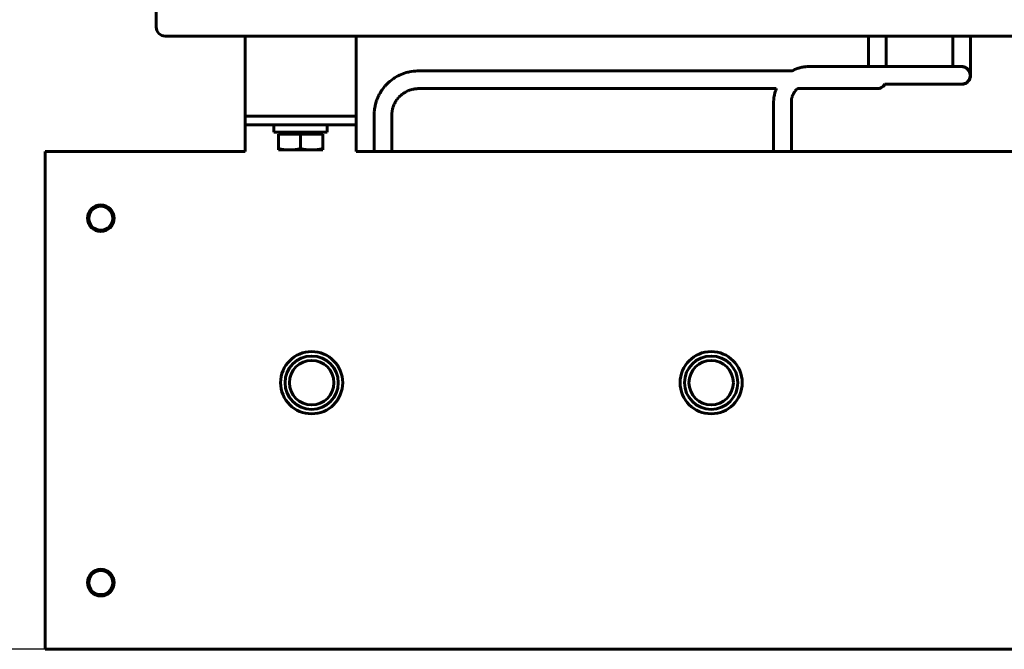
# Model space of a CAD drawing. Header units: millimetres. Extents: x 0 to 420, y 0 to 594.
# Tile 8 of 11: x 143 to 254, y 343 to 413. Entities that reach past the tile are written whole.
import ezdxf

# ---------------------------------------------------------------- set-up
doc = ezdxf.new("R2010")
doc.units = ezdxf.units.MM
doc.linetypes.add('K5LT_BASIC', pattern=[0])
doc.linetypes.add('K5LT_THIN', pattern=[0])
doc.layers.add('Системный слой', color=7, linetype='Continuous')
doc.styles.add('KDIMTEXTSTYLE', font='GOST_AU.SHX', dxfattribs={"width": 0.96, "oblique": 15, "height": 5})
doc.dimstyles.new('KDIMSTYLE (0.50)', dxfattribs={"dimtxt": 5, "dimasz": 1, "dimexe": 2, "dimexo": 0, "dimgap": 1, "dimtad": 1, "dimlfac": 2, "dimtxsty": 'KDIMTEXTSTYLE', "dimsah": 1, "dimcen": 0, "dimdle": 1, "dimadec": 0, "dimazin": 0, "dimtfac": 0.667, "dimtmove": 0, "dimatfit": 3, "dimfxl": 1, "dimtvp": 1, "dimtolj": 1, "dimtzin": 0, "dimarcsym": 0})

# ---------------------------------------------------------------- blocks, each defined once
blk = doc.blocks.new('U29')
at = {"layer": 'Системный слой', "color": 150, "linetype": 'K5LT_BASIC', "lineweight": 60, "true_color": 0x0080ff}
for p, q in [((240.34, 406.19), (248.99, 406.19)), ((229.88, 404.75), (229.89, 404.81)), ((229.89, 404.81), (229.92, 404.88)), ((229.92, 404.88), (229.92, 404.89)), ((229.92, 404.89), (229.93, 404.89)), ((229.92, 404.88), (229.92, 404.88)), ((229.92, 404.88), (229.92, 404.88)), ((229.92, 404.88), (229.92, 404.88)), ((229.93, 404.91), (229.94, 404.93)), ((229.93, 404.89), (229.93, 404.91)), ((229.94, 404.93), (229.95, 404.94)), ((229.95, 404.96), (229.96, 404.97)), ((229.95, 404.95), (229.95, 404.96)), ((229.95, 404.96), (229.95, 404.96)), ((229.95, 404.96), (229.95, 404.96)), ((229.95, 404.96), (229.95, 404.96)), ((229.95, 404.96), (229.95, 404.96)), ((229.95, 404.94), (229.95, 404.95)), ((229.95, 404.95), (229.95, 404.95)), ((229.95, 404.95), (229.95, 404.95)), ((229.96, 404.99), (229.97, 405)), ((229.96, 404.98), (229.96, 404.99)), ((229.96, 404.97), (229.96, 404.98)), ((229.96, 404.98), (229.96, 404.98)), ((229.96, 404.98), (229.96, 404.98)), ((229.96, 404.98), (229.96, 404.98)), ((229.97, 405), (229.97, 405.01)), ((229.97, 405.01), (229.97, 405.01)), ((229.97, 405.01), (229.98, 405.01)), ((229.98, 405.03), (229.99, 405.04)), ((229.98, 405.02), (229.98, 405.03)), ((229.98, 405.01), (229.98, 405.02)), ((229.99, 405.04), (230, 405.07)), ((230, 405.07), (230.01, 405.08)), ((230.01, 405.09), (230.02, 405.1)), ((230.01, 405.08), (230.01, 405.09)), ((230.01, 405.08), (230.01, 405.08)), ((230.02, 405.1), (230.04, 405.14)), ((230.04, 405.14), (230.07, 405.2)), ((230.07, 405.2), (230.08, 405.21)), ((230.07, 405.2), (230.07, 405.2)), ((230.08, 405.21), (230.09, 405.23)), ((230.09, 405.23), (230.11, 405.26)), ((230.11, 405.26), (230.14, 405.31)), ((230.14, 405.31), (230.22, 405.42)), ((230.22, 405.42), (230.23, 405.43)), ((230.22, 405.42), (230.22, 405.42)), ((230.23, 405.43), (230.24, 405.45)), ((230.24, 405.45), (230.27, 405.48)), ((230.27, 405.48), (230.33, 405.55)), ((230.33, 405.55), (230.39, 405.61)), ((230.39, 405.61), (230.4, 405.62)), ((230.4, 405.62), (230.41, 405.63)), ((230.4, 405.62), (230.4, 405.62)), ((230.41, 405.63), (230.44, 405.66)), ((230.44, 405.66), (230.48, 405.7)), ((229.8, 404.37), (229.81, 404.4)), ((229.8, 404.32), (229.8, 404.37)), ((229.8, 404.29), (229.8, 404.32)), ((229.8, 404.28), (229.8, 404.29)), ((229.8, 404.27), (229.8, 404.28)), ((229.8, 404.18), (229.8, 404.27)), ((229.8, 404.27), (229.8, 404.27)), ((229.8, 404.12), (229.8, 404.18)), ((229.8, 404.09), (229.8, 404.12)), ((229.8, 404.08), (229.8, 404.09)), ((229.8, 404.07), (229.8, 404.08)), ((229.8, 403.97), (229.8, 404.07)), ((229.8, 403.72), (229.8, 403.97)), ((229.8, 403.54), (229.8, 403.72)), ((229.81, 404.45), (229.82, 404.49)), ((229.81, 404.42), (229.81, 404.45)), ((229.81, 404.41), (229.81, 404.42)), ((229.81, 404.4), (229.81, 404.41)), ((229.81, 404.41), (229.81, 404.41)), ((229.82, 404.49), (229.83, 404.54)), ((229.83, 404.59), (229.84, 404.64)), ((229.83, 404.56), (229.83, 404.59)), ((229.83, 404.55), (229.83, 404.56)), ((229.83, 404.54), (229.83, 404.55)), ((229.83, 404.55), (229.83, 404.55)), ((229.84, 404.64), (229.86, 404.7)), ((229.86, 404.71), (229.87, 404.72)), ((229.86, 404.7), (229.86, 404.71)), ((229.86, 404.7), (229.86, 404.7)), ((229.87, 404.72), (229.88, 404.75)), ((229.8, 403.4), (229.8, 403.54)), ((229.8, 403.33), (229.8, 403.4)), ((229.8, 403.3), (229.8, 403.33)), ((229.8, 403.28), (229.8, 403.3)), ((229.8, 403.27), (229.8, 403.28)), ((229.8, 403.21), (229.8, 403.27)), ((229.8, 403.27), (229.8, 403.27)), ((229.8, 403.17), (229.8, 403.21)), ((229.8, 403.15), (229.8, 403.17)), ((229.8, 403.14), (229.8, 403.15)), ((229.8, 403.15), (229.8, 403.15)), ((229.8, 403.12), (229.8, 403.14)), ((229.8, 403.14), (229.8, 403.14)), ((229.8, 403.1), (229.8, 403.12)), ((229.8, 403.09), (229.8, 403.1)), ((229.8, 403.08), (229.8, 403.09)), ((229.8, 403.05), (229.8, 403.08)), ((229.8, 403.08), (229.8, 403.08)), ((229.8, 403.08), (229.8, 403.08)), ((229.8, 403.01), (229.8, 403.05)), ((229.8, 401.02), (229.8, 403.01)), ((229.8, 398.62), (229.8, 401.02))]:
    blk.add_line(p, q, dxfattribs=at)
blk = doc.blocks.new('U30')
at = {"layer": 'Системный слой', "color": 150, "linetype": 'K5LT_BASIC', "lineweight": 60, "true_color": 0x0080ff}
for p, q in [((248.99, 408.19), (249.48, 408.05)), ((249.48, 408.05), (249.84, 407.68)), ((249.84, 407.68), (249.99, 407.19))]:
    blk.add_line(p, q, dxfattribs=at)
blk = doc.blocks.new('U31')
at = {"layer": 'Системный слой', "color": 150, "linetype": 'K5LT_BASIC', "lineweight": 60, "true_color": 0x0080ff}
for p, q in [((249.34, 408.12), (248.99, 408.19)), ((249.75, 407.81), (249.34, 408.12)), ((249.89, 407.59), (249.75, 407.81)), ((249.94, 407.46), (249.89, 407.59)), ((249.96, 407.4), (249.94, 407.46)), ((249.97, 407.37), (249.96, 407.4)), ((249.97, 407.35), (249.97, 407.37)), ((249.97, 407.34), (249.97, 407.35)), ((249.97, 407.33), (249.97, 407.34)), ((249.97, 407.34), (249.97, 407.34)), ((249.97, 407.33), (249.97, 407.33)), ((249.97, 407.33), (249.97, 407.33)), ((249.97, 407.33), (249.97, 407.33)), ((249.97, 407.33), (249.97, 407.33)), ((249.97, 407.33), (249.97, 407.33)), ((249.97, 407.33), (249.97, 407.33)), ((249.97, 407.33), (249.97, 407.33)), ((249.97, 407.33), (249.97, 407.33)), ((249.98, 407.3), (249.97, 407.33)), ((249.98, 407.25), (249.98, 407.3)), ((249.99, 407.22), (249.98, 407.25)), ((249.99, 407.21), (249.99, 407.22)), ((249.99, 407.2), (249.99, 407.21)), ((249.99, 407.19), (249.99, 407.2)), ((249.99, 407.2), (249.99, 407.2)), ((249.99, 407.2), (249.99, 407.2)), ((249.99, 407.2), (249.99, 407.2)), ((249.99, 407.2), (249.99, 407.2)), ((249.99, 407.2), (249.99, 407.2)), ((249.99, 407.19), (249.99, 407.19)), ((249.99, 407.19), (249.99, 407.19)), ((249.99, 407.19), (249.99, 407.19)), ((249.99, 407.19), (249.99, 407.19)), ((249.99, 407.19), (249.99, 407.19)), ((249.99, 407.19), (249.99, 407.19)), ((249.99, 407.19), (249.99, 407.19)), ((249.99, 407.19), (249.99, 407.19))]:
    blk.add_line(p, q, dxfattribs=at)
blk = doc.blocks.new('U32')
at = {"layer": 'Системный слой', "color": 150, "linetype": 'K5LT_BASIC', "lineweight": 60, "true_color": 0x0080ff}
for p, q in [((249.99, 407.2), (249.99, 411.62)), ((249.99, 407.19), (249.99, 407.19))]:
    blk.add_line(p, q, dxfattribs=at)
blk = doc.blocks.new('U33')
at = {"layer": 'Системный слой', "color": 150, "linetype": 'K5LT_BASIC', "lineweight": 60, "true_color": 0x0080ff}
for p, q in [((249.98, 407.07), (249.96, 406.96)), ((249.99, 407.16), (249.98, 407.13)), ((249.98, 407.13), (249.98, 407.07)), ((249.99, 407.19), (249.99, 407.19)), ((249.99, 407.19), (249.99, 407.19)), ((249.99, 407.19), (249.99, 407.19)), ((249.99, 407.19), (249.99, 407.19)), ((249.99, 407.19), (249.99, 407.19)), ((249.99, 407.19), (249.99, 407.19)), ((249.99, 407.19), (249.99, 407.19)), ((249.99, 407.19), (249.99, 407.19)), ((249.99, 407.19), (249.99, 407.19)), ((249.99, 407.19), (249.99, 407.19)), ((249.99, 407.19), (249.99, 407.19)), ((249.99, 407.19), (249.99, 407.19)), ((249.99, 407.19), (249.99, 407.18)), ((249.99, 407.18), (249.99, 407.18)), ((249.99, 407.18), (249.99, 407.17)), ((249.99, 407.17), (249.99, 407.16)), ((249.07, 406.2), (248.98, 406.19)), ((249.4, 406.29), (249.07, 406.2)), ((249.55, 406.38), (249.4, 406.29)), ((249.62, 406.44), (249.55, 406.38)), ((249.65, 406.46), (249.62, 406.44)), ((249.67, 406.48), (249.65, 406.46)), ((249.68, 406.49), (249.67, 406.49)), ((249.67, 406.49), (249.67, 406.48)), ((249.87, 406.75), (249.68, 406.5)), ((249.68, 406.5), (249.68, 406.49)), ((249.68, 406.49), (249.68, 406.49)), ((249.68, 406.49), (249.68, 406.49)), ((249.68, 406.49), (249.68, 406.49)), ((249.68, 406.49), (249.68, 406.49)), ((249.68, 406.49), (249.68, 406.49)), ((249.68, 406.49), (249.68, 406.49)), ((249.68, 406.49), (249.68, 406.49)), ((249.68, 406.49), (249.68, 406.49)), ((249.68, 406.49), (249.68, 406.49)), ((249.68, 406.49), (249.68, 406.49)), ((249.68, 406.49), (249.68, 406.49)), ((249.68, 406.49), (249.68, 406.49)), ((249.68, 406.49), (249.68, 406.49)), ((249.96, 406.96), (249.87, 406.75))]:
    blk.add_line(p, q, dxfattribs=at)
blk = doc.blocks.new('U34')
at = {"layer": 'Системный слой', "color": 150, "linetype": 'K5LT_BASIC', "lineweight": 60, "true_color": 0x0080ff}
for p, q in [((249.84, 406.7), (249.99, 407.19)), ((248.99, 406.19), (249.48, 406.33)), ((249.48, 406.33), (249.84, 406.7))]:
    blk.add_line(p, q, dxfattribs=at)
blk = doc.blocks.new('U35')
at = {"layer": 'Системный слой', "color": 150, "linetype": 'K5LT_BASIC', "lineweight": 60, "true_color": 0x0080ff}
for p, q in [((231.11, 408.13), (230.99, 408.1)), ((231.18, 408.14), (231.11, 408.13)), ((231.21, 408.14), (231.18, 408.14)), ((231.23, 408.15), (231.21, 408.14)), ((231.34, 408.16), (231.23, 408.15)), ((231.23, 408.15), (231.23, 408.15)), ((231.44, 408.17), (231.34, 408.16)), ((231.49, 408.18), (231.44, 408.17)), ((231.52, 408.18), (231.49, 408.18)), ((231.53, 408.18), (231.52, 408.18)), ((231.69, 408.19), (231.53, 408.18)), ((231.53, 408.18), (231.53, 408.18)), ((231.76, 408.19), (231.69, 408.19)), ((231.8, 408.19), (231.76, 408.19)), ((231.82, 408.19), (231.8, 408.19)), ((231.83, 408.19), (231.82, 408.19)), ((232.04, 408.19), (231.83, 408.19)), ((232.23, 408.19), (232.04, 408.19)), ((232.32, 408.19), (232.23, 408.19)), ((232.36, 408.19), (232.32, 408.19)), ((232.39, 408.19), (232.36, 408.19)), ((232.4, 408.19), (232.39, 408.19)), ((232.74, 408.19), (232.4, 408.19)), ((232.92, 408.19), (232.74, 408.19)), ((233.06, 408.19), (232.92, 408.19)), ((233.12, 408.19), (233.06, 408.19)), ((233.16, 408.19), (233.12, 408.19)), ((233.18, 408.19), (233.16, 408.19)), ((233.19, 408.19), (233.18, 408.19)), ((233.18, 408.19), (233.18, 408.19)), ((233.25, 408.19), (233.19, 408.19)), ((233.29, 408.19), (233.25, 408.19)), ((233.31, 408.19), (233.29, 408.19)), ((233.32, 408.19), (233.31, 408.19)), ((233.33, 408.19), (233.32, 408.19)), ((233.32, 408.19), (233.32, 408.19)), ((233.35, 408.19), (233.33, 408.19)), ((233.37, 408.19), (233.35, 408.19)), ((233.39, 408.19), (233.37, 408.19)), ((233.4, 408.19), (233.39, 408.19)), ((233.39, 408.19), (233.39, 408.19)), ((233.39, 408.19), (233.39, 408.19)), ((233.41, 408.19), (233.4, 408.19)), ((233.42, 408.19), (233.41, 408.19)), ((233.43, 408.19), (233.42, 408.19)), ((233.45, 408.19), (233.43, 408.19)), ((233.43, 408.19), (233.43, 408.19)), ((238.49, 408.19), (233.45, 408.19)), ((241.09, 408.19), (238.49, 408.19)), ((243.85, 408.19), (241.09, 408.19)), ((245.23, 408.19), (243.85, 408.19)), ((245.92, 408.19), (245.23, 408.19)), ((246.25, 408.19), (245.92, 408.19)), ((246.41, 408.19), (246.25, 408.19)), ((246.49, 408.19), (246.41, 408.19)), ((246.53, 408.19), (246.49, 408.19)), ((246.55, 408.19), (246.53, 408.19)), ((246.56, 408.19), (246.55, 408.19)), ((246.73, 408.19), (246.56, 408.19)), ((246.88, 408.19), (246.73, 408.19)), ((246.96, 408.19), (246.88, 408.19)), ((247, 408.19), (246.96, 408.19)), ((247.02, 408.19), (247, 408.19)), ((247.03, 408.19), (247.02, 408.19)), ((247.19, 408.19), (247.03, 408.19)), ((247.33, 408.19), (247.19, 408.19)), ((247.4, 408.19), (247.33, 408.19)), ((247.43, 408.19), (247.4, 408.19)), ((247.45, 408.19), (247.43, 408.19)), ((247.46, 408.19), (247.45, 408.19)), ((247.48, 408.19), (247.46, 408.19)), ((247.67, 408.19), (247.48, 408.19)), ((247.76, 408.19), (247.67, 408.19)), ((247.8, 408.19), (247.76, 408.19)), ((247.82, 408.19), (247.8, 408.19)), ((247.83, 408.19), (247.82, 408.19)), ((247.84, 408.19), (247.83, 408.19)), ((247.87, 408.19), (247.84, 408.19)), ((247.95, 408.19), (247.87, 408.19)), ((247.98, 408.19), (247.95, 408.19)), ((248.01, 408.19), (247.98, 408.19)), ((248.1, 408.19), (248.01, 408.19)), ((248.14, 408.19), (248.1, 408.19)), ((248.17, 408.19), (248.14, 408.19)), ((248.18, 408.19), (248.17, 408.19)), ((248.29, 408.19), (248.18, 408.19)), ((248.18, 408.19), (248.18, 408.19)), ((248.38, 408.19), (248.29, 408.19)), ((248.43, 408.19), (248.38, 408.19)), ((248.45, 408.19), (248.43, 408.19)), ((248.46, 408.19), (248.45, 408.19)), ((248.47, 408.19), (248.46, 408.19)), ((248.55, 408.19), (248.47, 408.19)), ((248.63, 408.19), (248.55, 408.19)), ((248.66, 408.19), (248.63, 408.19)), ((248.68, 408.19), (248.66, 408.19)), ((248.69, 408.19), (248.68, 408.19)), ((248.76, 408.19), (248.69, 408.19)), ((248.69, 408.19), (248.69, 408.19)), ((248.81, 408.19), (248.76, 408.19)), ((248.84, 408.19), (248.81, 408.19)), ((248.85, 408.19), (248.84, 408.19)), ((248.86, 408.19), (248.85, 408.19)), ((248.85, 408.19), (248.85, 408.19)), ((248.85, 408.19), (248.85, 408.19)), ((248.91, 408.19), (248.86, 408.19)), ((248.94, 408.19), (248.91, 408.19)), ((248.95, 408.19), (248.94, 408.19)), ((248.97, 408.19), (248.95, 408.19)), ((248.95, 408.19), (248.95, 408.19)), ((248.95, 408.19), (248.95, 408.19)), ((248.95, 408.19), (248.95, 408.19)), ((248.98, 408.19), (248.97, 408.19)), ((248.97, 408.19), (248.97, 408.19)), ((248.99, 408.19), (248.98, 408.19)), ((248.98, 408.19), (248.98, 408.19)), ((248.98, 408.19), (248.98, 408.19)), ((248.98, 408.19), (248.98, 408.19)), ((248.98, 408.19), (248.98, 408.19)), ((248.98, 408.19), (248.98, 408.19)), ((248.98, 408.19), (248.98, 408.19)), ((248.98, 408.19), (248.98, 408.19)), ((248.98, 408.19), (248.98, 408.19)), ((248.98, 408.19), (248.98, 408.19)), ((248.98, 408.19), (248.98, 408.19)), ((248.99, 408.19), (248.99, 408.19)), ((248.99, 408.19), (248.99, 408.19)), ((248.99, 408.19), (248.99, 408.19)), ((248.99, 408.19), (248.99, 408.19)), ((248.99, 408.19), (248.99, 408.19)), ((248.99, 408.19), (248.99, 408.19)), ((248.99, 408.19), (248.99, 408.19)), ((248.99, 408.19), (248.99, 408.19)), ((248.99, 408.19), (248.99, 408.19)), ((248.99, 408.19), (248.99, 408.19)), ((248.99, 408.19), (248.99, 408.19)), ((248.99, 408.19), (248.99, 408.19)), ((248.99, 408.19), (248.99, 408.19)), ((248.99, 408.19), (248.99, 408.19)), ((248.99, 408.19), (248.99, 408.19)), ((248.99, 408.19), (248.99, 408.19)), ((248.99, 408.19), (248.99, 408.19)), ((248.99, 408.19), (248.99, 408.19)), ((248.99, 408.19), (248.99, 408.19)), ((229.88, 407.7), (229.87, 407.7)), ((229.87, 407.7), (229.87, 407.7)), ((229.89, 407.7), (229.88, 407.7)), ((229.9, 407.71), (229.89, 407.71)), ((229.89, 407.71), (229.89, 407.71)), ((229.89, 407.71), (229.89, 407.71)), ((229.89, 407.71), (229.89, 407.71)), ((229.89, 407.71), (229.89, 407.7)), ((230, 407.76), (229.9, 407.71)), ((229.9, 407.71), (229.9, 407.71)), ((229.9, 407.71), (229.9, 407.71)), ((230.13, 407.83), (230, 407.76)), ((230.2, 407.86), (230.13, 407.83)), ((230.23, 407.87), (230.2, 407.86)), ((230.25, 407.88), (230.23, 407.87)), ((230.26, 407.88), (230.25, 407.88)), ((230.46, 407.96), (230.26, 407.88)), ((230.61, 408.01), (230.46, 407.96)), ((230.69, 408.03), (230.61, 408.01)), ((230.73, 408.04), (230.69, 408.03)), ((230.75, 408.05), (230.73, 408.04)), ((230.76, 408.05), (230.75, 408.05)), ((230.99, 408.1), (230.76, 408.05)), ((227.86, 404.87), (227.84, 404.7)), ((227.88, 404.95), (227.86, 404.87)), ((227.89, 405.01), (227.88, 404.99)), ((227.88, 404.99), (227.88, 404.95)), ((227.94, 405.24), (227.89, 405.02)), ((227.89, 405.02), (227.89, 405.01)), ((227.97, 405.35), (227.94, 405.24)), ((227.99, 405.41), (227.97, 405.35)), ((228, 405.43), (227.99, 405.41)), ((228.01, 405.45), (228, 405.45)), ((228, 405.45), (228, 405.43)), ((228.03, 405.54), (228.01, 405.45)), ((228.07, 405.63), (228.03, 405.54)), ((228.09, 405.7), (228.07, 405.63)), ((227.81, 404.41), (227.8, 404.34)), ((227.8, 404.34), (227.8, 404.2)), ((227.8, 404.2), (227.8, 404.17)), ((227.8, 404.17), (227.8, 404.16)), ((227.8, 404.16), (227.8, 404.15)), ((227.8, 404.15), (227.8, 404.13)), ((227.8, 404.13), (227.8, 404.08)), ((227.8, 404.08), (227.8, 403.99)), ((227.8, 403.99), (227.8, 403.91)), ((227.8, 403.91), (227.8, 403.9)), ((227.8, 403.9), (227.8, 403.89)), ((227.8, 403.89), (227.8, 403.87)), ((227.8, 403.87), (227.8, 403.82)), ((227.8, 403.82), (227.8, 403.76)), ((227.8, 403.76), (227.8, 403.68)), ((227.8, 403.68), (227.8, 403.53)), ((227.84, 404.7), (227.81, 404.51)), ((227.81, 404.51), (227.81, 404.48)), ((227.81, 404.48), (227.81, 404.47)), ((227.81, 404.47), (227.81, 404.45)), ((227.81, 404.45), (227.81, 404.41)), ((227.8, 403.53), (227.8, 403.47)), ((227.8, 403.47), (227.8, 403.37)), ((227.8, 403.37), (227.8, 403.22)), ((227.8, 403.22), (227.8, 403.17)), ((227.8, 403.17), (227.8, 403.17)), ((227.8, 403.17), (227.8, 403.16)), ((227.8, 403.16), (227.8, 403.14)), ((227.8, 403.14), (227.8, 403.14)), ((227.8, 403.14), (227.8, 403.14)), ((227.8, 403.14), (227.8, 403.13)), ((227.8, 403.13), (227.8, 403.12)), ((227.8, 403.12), (227.8, 403.09)), ((227.8, 403.09), (227.8, 403.04)), ((227.8, 403.04), (227.8, 403.04)), ((227.8, 403.04), (227.8, 403.04)), ((227.8, 403.04), (227.8, 403.03)), ((227.8, 403.03), (227.8, 403.03)), ((227.8, 403.03), (227.8, 403.02)), ((227.8, 403.02), (227.8, 403.01)), ((227.8, 403.01), (227.8, 403.01)), ((227.8, 403.01), (227.8, 403)), ((227.8, 403), (227.8, 402.98)), ((227.8, 402.98), (227.8, 402.95)), ((227.8, 402.95), (227.8, 402.88)), ((227.8, 402.88), (227.8, 402.75)), ((227.8, 402.75), (227.8, 402.47)), ((227.8, 402.47), (227.8, 401.93)), ((227.8, 401.93), (227.8, 401.73)), ((227.8, 401.73), (227.8, 401.73)), ((227.8, 401.73), (227.8, 401.72)), ((227.8, 401.72), (227.8, 401.71)), ((227.8, 401.71), (227.8, 401.69)), ((227.8, 401.69), (227.8, 401.65)), ((227.8, 401.65), (227.8, 401.58)), ((227.8, 401.58), (227.8, 401.45)), ((227.8, 401.45), (227.8, 401.2)), ((227.8, 401.2), (227.8, 400.69)), ((227.8, 400.69), (227.8, 399.67)), ((227.8, 399.67), (227.8, 398.62))]:
    blk.add_line(p, q, dxfattribs=at)
blk = doc.blocks.new('U60')
at = {"layer": 'Системный слой', "color": 150, "linetype": 'K5LT_BASIC', "lineweight": 60, "true_color": 0x0080ff}
for p, q in [((185.1, 406.91), (185.28, 407.02)), ((185.28, 407.02), (185.49, 407.13)), ((185.49, 407.13), (185.5, 407.14)), ((185.5, 407.14), (185.53, 407.15)), ((185.53, 407.15), (185.57, 407.17)), ((185.57, 407.17), (185.66, 407.22)), ((185.66, 407.22), (185.85, 407.3)), ((185.85, 407.3), (186.05, 407.38)), ((186.05, 407.38), (186.06, 407.38)), ((186.06, 407.38), (186.09, 407.39)), ((186.09, 407.39), (186.13, 407.41)), ((186.13, 407.41), (186.23, 407.44)), ((186.23, 407.44), (186.42, 407.5)), ((186.42, 407.5), (186.6, 407.55)), ((186.6, 407.55), (186.61, 407.55)), ((186.61, 407.55), (186.64, 407.56)), ((186.64, 407.56), (186.69, 407.57)), ((186.69, 407.57), (186.79, 407.59)), ((186.79, 407.59), (186.98, 407.63)), ((186.98, 407.63), (187.25, 407.66)), ((187.25, 407.66), (187.27, 407.67)), ((187.27, 407.67), (187.29, 407.67)), ((187.29, 407.67), (187.34, 407.67)), ((187.34, 407.67), (187.45, 407.68)), ((187.45, 407.68), (187.66, 407.69)), ((187.66, 407.69), (188.08, 407.7)), ((188.08, 407.7), (188.24, 407.7)), ((188.24, 407.7), (188.25, 407.7)), ((188.25, 407.7), (188.27, 407.7)), ((188.27, 407.7), (188.3, 407.7)), ((188.3, 407.7), (188.37, 407.7)), ((188.37, 407.7), (188.51, 407.7)), ((188.51, 407.7), (188.77, 407.7)), ((188.77, 407.7), (188.88, 407.7)), ((188.88, 407.7), (189.06, 407.7)), ((189.06, 407.7), (189.12, 407.7)), ((189.12, 407.7), (189.13, 407.7)), ((189.13, 407.7), (189.14, 407.7)), ((189.14, 407.7), (189.17, 407.7)), ((189.17, 407.7), (189.22, 407.7)), ((189.22, 407.7), (189.27, 407.7)), ((189.27, 407.7), (189.28, 407.7)), ((189.28, 407.7), (189.29, 407.7)), ((189.29, 407.7), (189.3, 407.7)), ((189.3, 407.7), (189.31, 407.7)), ((189.31, 407.7), (189.33, 407.7)), ((189.33, 407.7), (189.37, 407.7)), ((189.37, 407.7), (189.45, 407.7)), ((189.45, 407.7), (189.62, 407.7)), ((189.62, 407.7), (189.95, 407.7)), ((189.95, 407.7), (190.6, 407.7)), ((190.6, 407.7), (191.9, 407.7)), ((191.9, 407.7), (194.47, 407.7)), ((194.47, 407.7), (199.63, 407.7)), ((199.63, 407.7), (209.95, 407.7)), ((209.95, 407.7), (227.93, 407.7)), ((227.93, 407.7), (229.87, 407.7)), ((183.82, 405.73), (183.98, 405.93)), ((183.98, 405.93), (183.99, 405.94)), ((183.99, 405.94), (184.01, 405.96)), ((184.01, 405.96), (184.04, 406)), ((184.04, 406), (184.11, 406.08)), ((184.11, 406.08), (184.26, 406.23)), ((184.26, 406.23), (184.43, 406.39)), ((184.43, 406.39), (184.44, 406.4)), ((184.44, 406.4), (184.46, 406.42)), ((184.46, 406.42), (184.5, 406.45)), ((184.5, 406.45), (184.58, 406.52)), ((184.58, 406.52), (184.75, 406.66)), ((184.75, 406.66), (184.94, 406.8)), ((184.94, 406.8), (184.95, 406.8)), ((184.95, 406.8), (184.97, 406.82)), ((184.97, 406.82), (185.01, 406.85)), ((185.01, 406.85), (185.1, 406.91)), ((183.22, 404.71), (183.31, 404.89)), ((183.31, 404.9), (183.32, 404.92)), ((183.31, 404.89), (183.31, 404.9)), ((183.32, 404.92), (183.34, 404.96)), ((183.34, 404.96), (183.39, 405.05)), ((183.39, 405.05), (183.48, 405.21)), ((183.48, 405.21), (183.59, 405.4)), ((183.59, 405.4), (183.6, 405.41)), ((183.6, 405.41), (183.61, 405.43)), ((183.61, 405.43), (183.64, 405.48)), ((183.64, 405.48), (183.7, 405.56)), ((183.7, 405.56), (183.82, 405.73)), ((182.86, 403.44), (182.91, 403.7)), ((182.91, 403.73), (182.92, 403.75)), ((182.91, 403.72), (182.91, 403.73)), ((182.91, 403.7), (182.91, 403.72)), ((182.92, 403.75), (182.93, 403.8)), ((182.93, 403.8), (182.95, 403.9)), ((182.95, 403.9), (183, 404.09)), ((183, 404.09), (183.08, 404.35)), ((183.08, 404.35), (183.09, 404.37)), ((183.09, 404.37), (183.1, 404.39)), ((183.1, 404.39), (183.11, 404.44)), ((183.11, 404.44), (183.15, 404.53)), ((183.15, 404.53), (183.22, 404.71)), ((182.8, 402.86), (182.81, 402.92)), ((182.8, 402.82), (182.8, 402.86)), ((182.8, 402.81), (182.8, 402.82)), ((182.8, 402.8), (182.8, 402.81)), ((182.8, 402.79), (182.8, 402.8)), ((182.8, 402.8), (182.8, 402.8)), ((182.8, 402.76), (182.8, 402.79)), ((182.8, 402.75), (182.8, 402.76)), ((182.8, 402.74), (182.8, 402.75)), ((182.8, 402.73), (182.8, 402.74)), ((182.8, 402.71), (182.8, 402.73)), ((182.8, 402.73), (182.8, 402.73)), ((182.8, 402.7), (182.8, 402.71)), ((182.8, 402.71), (182.8, 402.71)), ((182.8, 402.68), (182.8, 402.7)), ((182.8, 402.7), (182.8, 402.7)), ((182.8, 402.67), (182.8, 402.68)), ((182.8, 402.68), (182.8, 402.68)), ((182.8, 402.65), (182.8, 402.67)), ((182.8, 402.6), (182.8, 402.65)), ((182.8, 402.57), (182.8, 402.6)), ((182.8, 402.56), (182.8, 402.57)), ((182.81, 403.02), (182.82, 403.12)), ((182.81, 402.97), (182.81, 403.02)), ((182.81, 402.94), (182.81, 402.97)), ((182.81, 402.93), (182.81, 402.94)), ((182.81, 402.92), (182.81, 402.93)), ((182.81, 402.93), (182.81, 402.93)), ((182.82, 403.12), (182.83, 403.19)), ((182.83, 403.24), (182.84, 403.31)), ((182.83, 403.21), (182.83, 403.24)), ((182.83, 403.19), (182.83, 403.21)), ((182.83, 403.19), (182.83, 403.19)), ((182.84, 403.31), (182.86, 403.44)), ((182.8, 402.55), (182.8, 402.56)), ((182.8, 402.54), (182.8, 402.55)), ((182.8, 401.75), (182.8, 402.54)), ((182.8, 401.24), (182.8, 401.75)), ((182.8, 400.98), (182.8, 401.24)), ((182.8, 400.84), (182.8, 400.98)), ((182.8, 400.78), (182.8, 400.84)), ((182.8, 400.74), (182.8, 400.78)), ((182.8, 400.73), (182.8, 400.74)), ((182.8, 400.72), (182.8, 400.73)), ((182.8, 400.71), (182.8, 400.72)), ((182.8, 400.68), (182.8, 400.71)), ((182.8, 400.65), (182.8, 400.68)), ((182.8, 400.63), (182.8, 400.65)), ((182.8, 400.62), (182.8, 400.63)), ((182.8, 400.63), (182.8, 400.63)), ((182.8, 400.6), (182.8, 400.62)), ((182.8, 400.59), (182.8, 400.6)), ((182.8, 400.58), (182.8, 400.59)), ((182.8, 400.57), (182.8, 400.58)), ((182.8, 400.58), (182.8, 400.58)), ((182.8, 399.81), (182.8, 400.57)), ((182.8, 399.22), (182.8, 399.81)), ((182.8, 398.93), (182.8, 399.22)), ((182.8, 398.78), (182.8, 398.93)), ((182.8, 398.71), (182.8, 398.78)), ((182.8, 398.67), (182.8, 398.71)), ((182.8, 398.65), (182.8, 398.67)), ((182.8, 398.64), (182.8, 398.65)), ((182.8, 398.63), (182.8, 398.64)), ((182.8, 398.62), (182.8, 398.63)), ((182.8, 398.63), (182.8, 398.63)), ((182.8, 398.62), (182.8, 398.62))]:
    blk.add_line(p, q, dxfattribs=at)
blk = doc.blocks.new('U61')
at = {"layer": 'Системный слой', "color": 150, "linetype": 'K5LT_BASIC', "lineweight": 60, "true_color": 0x0080ff}
for p, q in [((239.94, 405.82), (240.21, 406.02)), ((240.21, 406.02), (240.34, 406.19)), ((239.49, 405.7), (239.49, 405.7)), ((239.49, 405.7), (239.49, 405.7)), ((239.49, 405.7), (239.49, 405.7)), ((239.49, 405.7), (239.49, 405.7)), ((239.49, 405.7), (239.49, 405.7)), ((239.49, 405.7), (239.49, 405.7)), ((239.49, 405.7), (239.49, 405.7)), ((239.49, 405.7), (239.49, 405.7)), ((239.49, 405.7), (239.49, 405.7)), ((239.49, 405.7), (239.49, 405.7)), ((239.49, 405.7), (239.49, 405.7)), ((239.49, 405.7), (239.49, 405.7)), ((239.49, 405.7), (239.49, 405.7)), ((239.49, 405.7), (239.5, 405.7)), ((239.5, 405.7), (239.5, 405.7)), ((239.5, 405.7), (239.52, 405.7)), ((239.52, 405.7), (239.55, 405.7)), ((239.55, 405.7), (239.6, 405.7)), ((239.6, 405.7), (239.72, 405.73)), ((239.72, 405.73), (239.94, 405.82))]:
    blk.add_line(p, q, dxfattribs=at)
blk = doc.blocks.new('U62')
at = {"layer": 'Системный слой', "color": 150, "linetype": 'K5LT_BASIC', "lineweight": 60, "true_color": 0x0080ff}
for p, q in [((239.82, 405.76), (240.11, 405.94)), ((240.11, 405.94), (240.34, 406.19)), ((239.49, 405.7), (239.82, 405.76))]:
    blk.add_line(p, q, dxfattribs=at)
blk = doc.blocks.new('U63')
at = {"layer": 'Системный слой', "color": 150, "linetype": 'K5LT_BASIC', "lineweight": 60, "true_color": 0x0080ff}
for p, q in [((239.86, 405.78), (240.14, 405.96)), ((240.14, 405.96), (240.22, 406.03)), ((240.22, 406.04), (240.23, 406.05)), ((240.22, 406.03), (240.22, 406.04)), ((240.22, 406.04), (240.22, 406.04)), ((240.22, 406.04), (240.22, 406.04)), ((240.22, 406.04), (240.22, 406.04)), ((240.22, 406.04), (240.22, 406.04)), ((240.22, 406.04), (240.22, 406.04)), ((240.23, 406.06), (240.25, 406.07)), ((240.23, 406.05), (240.23, 406.06)), ((240.25, 406.07), (240.27, 406.11)), ((240.27, 406.11), (240.32, 406.18)), ((240.32, 406.18), (240.34, 406.19)), ((239.48, 405.7), (239.48, 405.7)), ((239.48, 405.7), (239.48, 405.7)), ((239.48, 405.7), (239.48, 405.7)), ((239.48, 405.7), (239.48, 405.7)), ((239.48, 405.7), (239.48, 405.7)), ((239.48, 405.7), (239.48, 405.7)), ((239.48, 405.7), (239.48, 405.7)), ((239.48, 405.7), (239.48, 405.7)), ((239.48, 405.7), (239.48, 405.7)), ((239.48, 405.7), (239.48, 405.7)), ((239.48, 405.7), (239.49, 405.7)), ((239.49, 405.7), (239.49, 405.7)), ((239.49, 405.7), (239.5, 405.7)), ((239.5, 405.7), (239.51, 405.7)), ((239.51, 405.7), (239.53, 405.7)), ((239.53, 405.7), (239.58, 405.7)), ((239.58, 405.7), (239.67, 405.72)), ((239.67, 405.72), (239.86, 405.78))]:
    blk.add_line(p, q, dxfattribs=at)
blk = doc.blocks.new('U64')
at = {"layer": 'Системный слой', "color": 150, "linetype": 'K5LT_BASIC', "lineweight": 60, "true_color": 0x0080ff}
for p, q in [((185.63, 404.77), (185.64, 404.78)), ((185.64, 404.78), (185.66, 404.8)), ((185.66, 404.8), (185.71, 404.85)), ((185.71, 404.85), (185.8, 404.94)), ((185.8, 404.94), (185.91, 405.03)), ((185.91, 405.03), (185.93, 405.04)), ((185.91, 405.03), (185.91, 405.03)), ((185.93, 405.04), (185.95, 405.06)), ((185.95, 405.06), (186, 405.1)), ((186, 405.1), (186.11, 405.17)), ((186.11, 405.17), (186.23, 405.25)), ((186.23, 405.25), (186.23, 405.26)), ((186.23, 405.26), (186.25, 405.26)), ((186.25, 405.26), (186.28, 405.28)), ((186.28, 405.28), (186.33, 405.31)), ((186.33, 405.31), (186.45, 405.37)), ((186.45, 405.37), (186.58, 405.44)), ((186.58, 405.44), (186.6, 405.45)), ((186.58, 405.44), (186.58, 405.44)), ((186.6, 405.45), (186.63, 405.46)), ((186.63, 405.46), (186.69, 405.48)), ((186.69, 405.48), (186.8, 405.53)), ((186.8, 405.53), (186.92, 405.57)), ((186.92, 405.57), (186.93, 405.57)), ((186.93, 405.57), (186.94, 405.57)), ((186.94, 405.57), (186.96, 405.58)), ((186.96, 405.58), (187.01, 405.6)), ((187.01, 405.6), (187.12, 405.62)), ((187.12, 405.62), (187.2, 405.64)), ((187.2, 405.64), (187.21, 405.64)), ((187.21, 405.64), (187.22, 405.64)), ((187.22, 405.64), (187.24, 405.65)), ((187.24, 405.65), (187.29, 405.66)), ((187.29, 405.66), (187.39, 405.67)), ((187.39, 405.67), (187.51, 405.69)), ((187.51, 405.69), (187.52, 405.69)), ((187.52, 405.69), (187.53, 405.69)), ((187.53, 405.69), (187.56, 405.69)), ((187.56, 405.69), (187.61, 405.69)), ((187.61, 405.69), (187.71, 405.7)), ((187.71, 405.7), (187.79, 405.7)), ((187.79, 405.7), (187.79, 405.7)), ((187.79, 405.7), (187.81, 405.7)), ((187.81, 405.7), (187.83, 405.7)), ((187.83, 405.7), (187.87, 405.7)), ((187.87, 405.7), (187.97, 405.7)), ((187.97, 405.7), (188.15, 405.7)), ((188.15, 405.7), (188.24, 405.7)), ((188.24, 405.7), (188.34, 405.7)), ((188.34, 405.7), (188.64, 405.7)), ((188.64, 405.7), (188.95, 405.7)), ((188.95, 405.7), (189.12, 405.7)), ((189.12, 405.7), (189.15, 405.7)), ((189.15, 405.7), (189.15, 405.7)), ((189.15, 405.7), (189.16, 405.7)), ((189.16, 405.7), (189.18, 405.7)), ((189.18, 405.7), (189.21, 405.7)), ((189.21, 405.7), (189.27, 405.7)), ((189.27, 405.7), (189.28, 405.7)), ((189.28, 405.7), (189.28, 405.7)), ((189.28, 405.7), (189.29, 405.7)), ((189.29, 405.7), (189.3, 405.7)), ((189.3, 405.7), (189.31, 405.7)), ((189.31, 405.7), (189.33, 405.7)), ((189.33, 405.7), (189.37, 405.7)), ((189.37, 405.7), (189.46, 405.7)), ((189.46, 405.7), (189.63, 405.7)), ((189.63, 405.7), (189.98, 405.7)), ((189.98, 405.7), (190.66, 405.7)), ((190.66, 405.7), (192.05, 405.7)), ((192.05, 405.7), (194.84, 405.7)), ((194.84, 405.7), (200.4, 405.7)), ((200.4, 405.7), (211.53, 405.7)), ((211.53, 405.7), (227.89, 405.7)), ((227.89, 405.7), (228.09, 405.7)), ((230.48, 405.7), (239.49, 405.7)), ((184.95, 403.65), (184.99, 403.76)), ((184.99, 403.76), (185.04, 403.87)), ((185.04, 403.89), (185.06, 403.91)), ((185.04, 403.87), (185.04, 403.89)), ((185.04, 403.87), (185.04, 403.87)), ((185.06, 403.91), (185.08, 403.96)), ((185.08, 403.96), (185.13, 404.06)), ((185.13, 404.06), (185.18, 404.16)), ((185.18, 404.17), (185.19, 404.18)), ((185.18, 404.16), (185.18, 404.17)), ((185.19, 404.18), (185.21, 404.2)), ((185.21, 404.2), (185.23, 404.25)), ((185.23, 404.25), (185.3, 404.35)), ((185.3, 404.35), (185.37, 404.46)), ((185.37, 404.46), (185.38, 404.47)), ((185.38, 404.47), (185.39, 404.48)), ((185.39, 404.48), (185.41, 404.51)), ((185.41, 404.51), (185.44, 404.56)), ((185.44, 404.56), (185.52, 404.65)), ((185.52, 404.65), (185.62, 404.76)), ((185.62, 404.76), (185.63, 404.77)), ((184.8, 402.87), (184.81, 403)), ((184.8, 402.8), (184.8, 402.87)), ((184.8, 402.76), (184.8, 402.8)), ((184.8, 402.74), (184.8, 402.76)), ((184.8, 402.73), (184.8, 402.74)), ((184.8, 402.53), (184.8, 402.73)), ((184.81, 403.01), (184.82, 403.04)), ((184.81, 403), (184.81, 403.01)), ((184.81, 403), (184.81, 403)), ((184.82, 403.08), (184.83, 403.16)), ((184.82, 403.04), (184.82, 403.08)), ((184.83, 403.16), (184.85, 403.26)), ((184.85, 403.28), (184.86, 403.3)), ((184.85, 403.27), (184.85, 403.28)), ((184.85, 403.26), (184.85, 403.27)), ((184.86, 403.3), (184.87, 403.35)), ((184.87, 403.35), (184.89, 403.44)), ((184.89, 403.44), (184.92, 403.56)), ((184.92, 403.56), (184.93, 403.57)), ((184.93, 403.58), (184.94, 403.6)), ((184.93, 403.57), (184.93, 403.58)), ((184.94, 403.6), (184.95, 403.65)), ((184.8, 402.36), (184.8, 402.53)), ((184.8, 401.68), (184.8, 402.36)), ((184.8, 401.3), (184.8, 401.68)), ((184.8, 401.1), (184.8, 401.3)), ((184.8, 401), (184.8, 401.1)), ((184.8, 400.95), (184.8, 401)), ((184.8, 400.93), (184.8, 400.95)), ((184.8, 400.92), (184.8, 400.93)), ((184.8, 400.91), (184.8, 400.92)), ((184.8, 400.85), (184.8, 400.91)), ((184.8, 400.78), (184.8, 400.85)), ((184.8, 400.75), (184.8, 400.78)), ((184.8, 400.73), (184.8, 400.75)), ((184.8, 400.72), (184.8, 400.73)), ((184.8, 400.67), (184.8, 400.72)), ((184.8, 400.72), (184.8, 400.72)), ((184.8, 400.65), (184.8, 400.67)), ((184.8, 400.63), (184.8, 400.65)), ((184.8, 400.62), (184.8, 400.63)), ((184.8, 400.63), (184.8, 400.63)), ((184.8, 400.6), (184.8, 400.62)), ((184.8, 400.59), (184.8, 400.6)), ((184.8, 400.58), (184.8, 400.59)), ((184.8, 400.57), (184.8, 400.58)), ((184.8, 400.58), (184.8, 400.58)), ((184.8, 400.47), (184.8, 400.57)), ((184.8, 399.56), (184.8, 400.47)), ((184.8, 399.1), (184.8, 399.56)), ((184.8, 398.87), (184.8, 399.1)), ((184.8, 398.75), (184.8, 398.87)), ((184.8, 398.7), (184.8, 398.75)), ((184.8, 398.67), (184.8, 398.7)), ((184.8, 398.65), (184.8, 398.67)), ((184.8, 398.64), (184.8, 398.65)), ((184.8, 398.63), (184.8, 398.64)), ((184.8, 398.64), (184.8, 398.64)), ((184.8, 398.62), (184.8, 398.63)), ((184.8, 398.63), (184.8, 398.63)), ((184.8, 398.62), (184.8, 398.62))]:
    blk.add_line(p, q, dxfattribs=at)
blk = doc.blocks.new('KDIMARROW_01')
at = {"layer": 'Системный слой'}
blk.add_hatch(color=0, dxfattribs=at).paths.add_polyline_path([(0, 0), (-5, 0.66), (-4.5, 0), (-5, -0.66)])
at = {"layer": 'Системный слой', "color": 0, "linetype": 'K5LT_THIN', "lineweight": 18}
for p, q in [((-4.5, 0), (-5, 0.66)), ((-5, 0.66), (0, 0)), ((0, 0), (-5, -0.66)), ((-5, -0.66), (-4.5, 0)), ((0, 0), (-1, 0))]:
    blk.add_line(p, q, dxfattribs=at)

msp = doc.modelspace()

# ---------------------------------------------------------------- linework, layer by layer
at = {"layer": 'Системный слой', "color": 150, "linetype": 'K5LT_BASIC', "lineweight": 60, "true_color": 0x0080ff}
for p, q in [((158.2677, 430.6157), (158.2677, 412.6157)), ((282.2677, 411.6157), (159.2677, 411.6157)), ((168.2677, 411.6157), (168.2677, 402.6157)), ((180.7677, 411.6157), (180.7677, 402.6157)), ((238.4863, 408.1915), (238.4863, 411.6157)), ((240.4863, 408.1915), (240.4863, 411.6157)), ((247.9863, 408.1915), (247.9863, 411.6157)), ((248.9861, 408.1915), (248.9868, 408.1915)), ((249.9863, 407.1917), (249.9863, 407.1915)), ((248.9863, 406.1915), (248.9858, 406.1915)), ((248.9863, 406.1915), (248.9863, 406.1915)), ((239.4863, 405.6968), (239.4862, 405.6968)), ((239.4863, 405.6968), (239.4862, 405.6968)), ((168.2677, 401.6157), (168.2677, 402.6157)), ((180.7677, 402.6157), (168.2677, 402.6157)), ((179.2677, 402.6157), (169.7677, 402.6157)), ((180.7677, 402.6157), (180.7677, 401.6157)), ((168.2677, 400.1157), (168.2677, 401.6157)), ((169.7677, 401.6157), (168.2677, 401.6157)), ((179.2677, 401.6157), (169.7677, 401.6157)), ((171.5177, 401.6157), (171.5177, 400.8157)), ((177.5177, 401.6157), (177.5177, 400.8157)), ((180.7677, 401.6157), (179.2677, 401.6157)), ((180.7677, 401.6157), (180.7677, 400.1157)), ((177.5177, 400.8157), (171.5177, 400.8157)), ((172.0177, 400.5657), (172.0177, 398.9565)), ((172.0177, 400.5657), (174.5177, 400.5657)), ((172.3327, 400.8157), (172.0827, 400.5657)), ((174.5177, 400.5657), (174.5177, 398.9565)), ((174.5177, 400.5657), (177.0177, 400.5657)), ((176.7027, 400.8157), (176.9527, 400.5657)), ((177.0177, 400.5657), (177.0177, 398.9565)), ((168.2677, 400.1157), (168.2677, 398.6157)), ((180.7677, 398.6157), (180.7677, 400.1157)), ((145.7677, 398.6157), (168.2677, 398.6157)), ((145.7677, 398.6157), (145.7677, 345.1157)), ((172.0177, 398.9565), (172.0177, 398.8157)), ((172.0177, 398.8157), (173.2677, 398.8157)), ((173.2677, 398.8157), (175.7677, 398.8157)), ((175.7677, 398.8157), (177.0177, 398.8157)), ((177.0177, 398.8157), (177.0177, 398.9565)), ((180.7677, 398.6157), (260.7677, 398.6157)), ((145.7677, 342.6157), (145.7677, 345.1157)), ((295.7677, 342.6157), (145.7677, 342.6157))]:
    msp.add_line(p, q, dxfattribs=at)
for centre, radius in [((152.0177, 391.1157), 1.5), ((152.0177, 391.1157), 1.35), ((175.7677, 372.6157), 3.5), ((220.7677, 372.6157), 3.5), ((175.7677, 372.6157), 3), ((175.7677, 372.6157), 2.5), ((220.7677, 372.6157), 3), ((220.7677, 372.6157), 2.5), ((152.0177, 350.1157), 1.5), ((152.0177, 350.1157), 1.35)]:
    msp.add_circle(centre, radius, dxfattribs=at)
msp.add_arc((159.2677, 412.6157), 1, 180, 270, dxfattribs=at)
for points, knots in [([(248.9861, 408.1915), (248.9862, 408.1915), (248.9862, 408.1915), (248.9869, 408.1915), (248.9875, 408.1915), (248.989, 408.1915), (248.99, 408.1915), (248.9926, 408.1915), (248.9943, 408.1914), (248.999, 408.1914), (249.0021, 408.1913), (249.0112, 408.1911), (249.0173, 408.1909), (249.0305, 408.1904), (249.0376, 408.19), (249.0552, 408.1888), (249.0656, 408.1879), (249.0955, 408.1848), (249.1149, 408.1822), (249.1625, 408.1741), (249.1906, 408.1679), (249.2587, 408.1497), (249.2982, 408.1362), (249.3802, 408.1024), (249.4223, 408.0814), (249.5053, 408.033), (249.546, 408.0052), (249.6248, 407.9432), (249.6627, 407.9089), (249.7337, 407.835), (249.7667, 407.7955), (249.8263, 407.7128), (249.853, 407.6696), (249.8989, 407.5819), (249.9183, 407.5373), (249.9494, 407.4484), (249.9614, 407.4041), (249.9784, 407.3164), (249.9835, 407.2731), (249.986, 407.2181), (249.986, 407.2066), (249.9863, 407.194), (249.9863, 407.1927), (249.9863, 407.1915)], [0, 0, 0, 0, 0.00159673, 0.00159673, 0.01763103, 0.01763103, 0.04407756, 0.04407756, 0.08815513, 0.08815513, 0.17190249, 0.17190249, 0.33498745, 0.33498745, 0.52890059, 0.52890059, 0.81072659, 0.81072659, 1.3393761, 1.3393761, 2.11484912, 2.11484912, 3.24095834, 3.24095834, 4.50344877, 4.50344877, 5.82992941, 5.82992941, 7.20286807, 7.20286807, 8.58845812, 8.58845812, 9.94979432, 9.94979432, 11.2527095, 11.2527095, 12.48939599, 12.48939599, 13.66096523, 13.66096523, 13.96637074, 13.96637074, 13.99997335, 13.99997335, 13.99997335, 13.99997335]), ([(249.9863, 407.1915), (249.9863, 407.1862), (249.9862, 407.181), (249.986, 407.1652), (249.9856, 407.1548), (249.9839, 407.1234), (249.982, 407.1026), (249.9741, 407.0398), (249.9658, 406.998), (249.9429, 406.9138), (249.9282, 406.8714), (249.8922, 406.787), (249.8707, 406.7451), (249.8212, 406.6624), (249.7928, 406.6218), (249.737, 406.5525), (249.7095, 406.5241), (249.6822, 406.4946), (249.6817, 406.4942), (249.6735, 406.4862), (249.6658, 406.4786), (249.6204, 406.4359), (249.5805, 406.4033), (249.4971, 406.3447), (249.4538, 406.3186), (249.3659, 406.2739), (249.3214, 406.2552), (249.2324, 406.2252), (249.1879, 406.2137), (249.1044, 406.1987), (249.0654, 406.1965), (249.0225, 406.192), (249.0183, 406.1921), (249.0084, 406.1917), (249.0026, 406.1916), (248.9945, 406.1915), (248.9922, 406.1915), (248.9893, 406.1915), (248.9887, 406.1915), (248.9875, 406.1915), (248.9866, 406.1915), (248.9863, 406.1915), (248.9863, 406.1915), (248.9863, 406.1915)], [0, 0, 0, 0, 0.14056225, 0.14056225, 0.42179156, 0.42179156, 0.98452312, 0.98452312, 2.1339676, 2.1339676, 3.33737658, 3.33737658, 4.60394351, 4.60394351, 5.9350668, 5.9350668, 6.9992502, 6.9992502, 7.01653233, 7.01653233, 7.30865016, 7.30865016, 8.69512783, 8.69512783, 10.05133403, 10.05133403, 11.35113278, 11.35113278, 12.58140641, 12.58140641, 13.63496049, 13.63496049, 13.74734018, 13.74734018, 13.90390378, 13.90390378, 13.96643242, 13.96643242, 13.98206459, 13.98206459, 13.99769675, 13.99769675, 14.00002665, 14.00002665, 14.00002665, 14.00002665])]:
    msp.add_open_spline(points, degree=3, knots=knots, dxfattribs=at)
for points in [[(173.2677, 398.8157), (172.851, 398.8157), (172.4344, 398.8689), (172.0177, 398.9565)], [(174.5177, 398.9565), (174.101, 398.8689), (173.6844, 398.8157), (173.2677, 398.8157)], [(175.7677, 398.8157), (175.351, 398.8157), (174.9344, 398.8689), (174.5177, 398.9565)], [(177.0177, 398.9565), (176.601, 398.8689), (176.1844, 398.8157), (175.7677, 398.8157)]]:
    msp.add_open_spline(points, degree=3, dxfattribs=at)

# ---------------------------------------------------------------- block references
at = {"layer": 'Системный слой'}
for name in ['U32', 'U35', 'U30', 'U31', 'U60', 'U33', 'U34', 'U29', 'U63', 'U62', 'U61', 'U64']:
    msp.add_blockref(name, (0, 0), dxfattribs=at)

# ---------------------------------------------------------------- dimensions: what is measured, and where the dimension line sits
at = {"layer": 'Системный слой', "color": 7}
msp.add_linear_dim(base=(125.7677, 492.6157), p1=(145.7677, 342.6157), p2=(159.2677, 492.6157), angle=90, location=(125.7677, 417.6157), text='\\H5.0;\\W0.965;\\Q15;\\H5.0;\\W0.965;\\Q15;\\Q15;Г', dimstyle='KDIMSTYLE (0.50)', override={"dimexo": 0, "dimblk1": 'KDIMARROW_01', "dimblk2": 'KDIMARROW_01', "dimse1": 0, "dimse2": 0, "dimclrt": 7, "dimtolj": 1}, dxfattribs=at).render()

doc.saveas('drawing.dxf')
